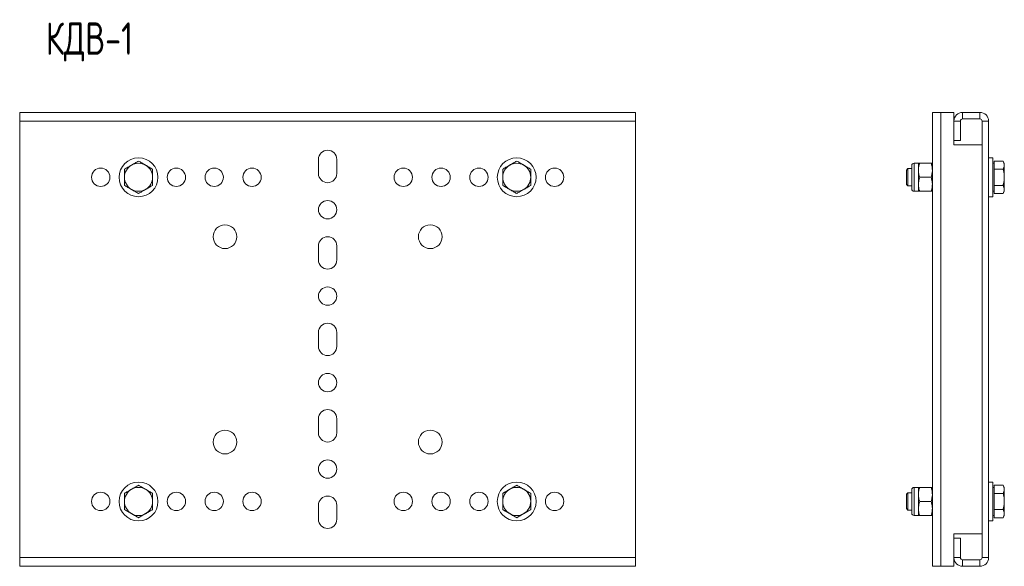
# Model space of a CAD drawing. Header units: millimetres. Extents: x -213 to 282, y -2497 to 292.
# Tile 4 of 5: x -210 to 246, y -437 to -184. Entities that reach past the tile are written whole.
import ezdxf

# ---------------------------------------------------------------- set-up
doc = ezdxf.new("R2010")
doc.units = ezdxf.units.MM
doc.styles.add('SLDTEXTSTYLE3', font='TXT', dxfattribs={"width": 0.7, "bigfont": 'bigfont'})

msp = doc.modelspace()

# ---------------------------------------------------------------- linework, layer by layer
at = {"color": 7, "linetype": 'Continuous', "lineweight": 15}
for p, q in [((75.08, -227.03), (-209.92, -227.03)), ((-209.92, -227.03), (-209.92, -231.03)), ((75.08, -227.03), (75.08, -231.03)), ((212.41, -437.03), (212.41, -227.03)), ((216.41, -227.03), (212.41, -227.03)), ((222.41, -227.03), (216.41, -227.03)), ((222.41, -227.03), (222.41, -231.03)), ((226.41, -227.03), (234.41, -227.03)), ((-209.92, -231.03), (-209.92, -433.03)), ((75.08, -231.03), (75.08, -433.03)), ((222.41, -240.03), (222.41, -231.03)), ((225.41, -240.03), (225.41, -231.03)), ((226.41, -230.03), (234.41, -230.03)), ((235.41, -231.03), (235.41, -433.03)), ((238.41, -231.03), (238.41, -433.03)), ((222.41, -240.03), (225.41, -240.03)), ((222.41, -240.03), (222.41, -242.03)), ((222.41, -242.03), (235.41, -242.03)), ((-71.67, -248.78), (-71.67, -255.28)), ((-63.17, -255.28), (-63.17, -248.78)), ((205.97, -250.53), (203.93, -250.53)), ((205.97, -253.78), (205.97, -250.53)), ((211.83, -250.53), (206.55, -250.53)), ((240.41, -248.03), (238.41, -248.03)), ((240.41, -248.03), (240.41, -266.03)), ((241.01, -250.53), (240.41, -250.53)), ((241.01, -251.4), (241.01, -249.53)), ((241.01, -249.53), (245.13, -249.53)), ((245.71, -250.53), (245.13, -249.53)), ((245.71, -251.4), (245.71, -250.53)), ((201.1, -253.03), (200.41, -253.72)), ((200.41, -253.72), (200.41, -260.34)), ((202.91, -253.03), (201.1, -253.03)), ((201.1, -253.03), (201.1, -261.03)), ((202.91, -262.51), (202.91, -251.55)), ((205.97, -260.28), (205.97, -253.78)), ((241.01, -253.28), (241.01, -251.4)), ((241.01, -257.03), (241.01, -253.28)), ((241.01, -253.28), (245.13, -253.28)), ((245.71, -257.03), (245.71, -251.4)), ((211.83, -257.03), (206.55, -257.03)), ((241.01, -260.79), (241.01, -257.03)), ((245.71, -262.66), (245.71, -257.03)), ((200.41, -260.34), (201.1, -261.03)), ((201.1, -261.03), (202.91, -261.03)), ((203.93, -263.53), (205.97, -263.53)), ((205.97, -263.53), (205.97, -260.28)), ((211.83, -263.53), (206.55, -263.53)), ((240.41, -263.53), (241.01, -263.53)), ((241.01, -260.79), (245.13, -260.79)), ((241.01, -262.66), (241.01, -260.79)), ((241.01, -264.54), (241.01, -262.66)), ((245.13, -264.54), (245.71, -263.53)), ((245.71, -263.53), (245.71, -262.66)), ((238.41, -266.03), (240.41, -266.03)), ((241.01, -264.54), (245.13, -264.54)), ((-71.67, -288.78), (-71.67, -295.28)), ((-63.17, -295.28), (-63.17, -288.78)), ((-71.67, -328.78), (-71.67, -335.28)), ((-63.17, -335.28), (-63.17, -328.78)), ((-71.67, -368.78), (-71.67, -375.28)), ((-63.17, -375.28), (-63.17, -368.78)), ((205.97, -400.53), (203.93, -400.53)), ((205.97, -403.78), (205.97, -400.53)), ((211.83, -400.53), (206.55, -400.53)), ((240.41, -398.03), (238.41, -398.03)), ((240.41, -398.03), (240.41, -416.03)), ((241.01, -400.53), (240.41, -400.53)), ((241.01, -401.4), (241.01, -399.53)), ((241.01, -399.53), (245.13, -399.53)), ((245.71, -400.53), (245.13, -399.53)), ((245.71, -401.4), (245.71, -400.53)), ((201.1, -403.03), (200.41, -403.72)), ((200.41, -403.72), (200.41, -410.34)), ((202.91, -403.03), (201.1, -403.03)), ((201.1, -403.03), (201.1, -411.03)), ((202.91, -412.51), (202.91, -401.55)), ((205.97, -410.28), (205.97, -403.78)), ((241.01, -403.28), (241.01, -401.4)), ((241.01, -407.03), (241.01, -403.28)), ((241.01, -403.28), (245.13, -403.28)), ((245.71, -407.03), (245.71, -401.4)), ((-71.67, -408.78), (-71.67, -415.28)), ((-63.17, -415.28), (-63.17, -408.78)), ((211.83, -407.03), (206.55, -407.03)), ((241.01, -410.79), (241.01, -407.03)), ((245.71, -412.66), (245.71, -407.03)), ((200.41, -410.34), (201.1, -411.03)), ((201.1, -411.03), (202.91, -411.03)), ((203.93, -413.53), (205.97, -413.53)), ((205.97, -413.53), (205.97, -410.28)), ((211.83, -413.53), (206.55, -413.53)), ((240.41, -413.53), (241.01, -413.53)), ((241.01, -412.66), (241.01, -410.79)), ((241.01, -410.79), (245.13, -410.79)), ((241.01, -414.54), (241.01, -412.66)), ((241.01, -414.54), (245.13, -414.54)), ((245.13, -414.54), (245.71, -413.53)), ((245.71, -413.53), (245.71, -412.66)), ((238.41, -416.03), (240.41, -416.03)), ((235.41, -422.03), (222.41, -422.03)), ((222.41, -422.03), (222.41, -424.03)), ((225.41, -424.03), (222.41, -424.03)), ((222.41, -433.03), (222.41, -424.03)), ((225.41, -433.03), (225.41, -424.03)), ((-209.92, -433.03), (-209.92, -437.03)), ((75.08, -437.03), (-209.92, -437.03)), ((75.08, -433.03), (75.08, -437.03)), ((216.41, -437.03), (212.41, -437.03)), ((222.41, -437.03), (216.41, -437.03)), ((222.41, -433.03), (222.41, -437.03)), ((234.41, -434.03), (226.41, -434.03)), ((234.41, -437.03), (226.41, -437.03))]:
    msp.add_line(p, q, dxfattribs=at)
at = {"color": 7, "linetype": 'Continuous', "lineweight": 0}
for p, q in [((216.41, -437.03), (216.41, -227.03)), ((226.41, -227.03), (226.41, -230.03)), ((234.41, -230.03), (234.41, -227.03)), ((75.08, -231.03), (-209.92, -231.03)), ((225.41, -231.03), (222.41, -231.03)), ((238.41, -231.03), (235.41, -231.03)), ((203.93, -263.53), (203.93, -250.53)), ((203.93, -413.53), (203.93, -400.53)), ((75.08, -433.03), (-209.92, -433.03)), ((222.41, -433.03), (225.41, -433.03)), ((226.41, -434.03), (226.41, -437.03)), ((234.41, -437.03), (234.41, -434.03)), ((235.41, -433.03), (238.41, -433.03))]:
    msp.add_line(p, q, dxfattribs=at)
at = {"color": 7, "linetype": 'Continuous', "lineweight": 15}
for centre, radius in [((-154.92, -257.03), 9), ((20.08, -257.03), 9), ((-172.42, -257.03), 4.25), ((-137.42, -257.03), 4.25), ((-119.92, -257.03), 4.25), ((-102.42, -257.03), 4.25), ((-32.42, -257.03), 4.25), ((-14.92, -257.03), 4.25), ((2.58, -257.03), 4.25), ((37.58, -257.03), 4.25), ((-67.42, -272.03), 4.25), ((-114.92, -284.53), 5.5), ((-19.92, -284.53), 5.5), ((-67.42, -312.03), 4.25), ((-67.42, -352.03), 4.25), ((-114.92, -379.53), 5.5), ((-19.92, -379.53), 5.5), ((-67.42, -392.03), 4.25), ((-154.92, -407.03), 9), ((20.08, -407.03), 9), ((-172.42, -407.03), 4.25), ((-137.42, -407.03), 4.25), ((-119.92, -407.03), 4.25), ((-102.42, -407.03), 4.25), ((-32.42, -407.03), 4.25), ((-14.92, -407.03), 4.25), ((2.58, -407.03), 4.25), ((37.58, -407.03), 4.25)]:
    msp.add_circle(centre, radius, dxfattribs=at)
for centre, radius, start, end in [((226.41, -231.03), 4, 90, 180), ((234.41, -231.03), 4, 0, 90), ((226.41, -231.03), 1, 90, 180), ((234.41, -231.03), 1, 0, 90), ((-67.42, -248.78), 4.25, 0, 180), ((-154.92, -257.03), 6.5, 60, 120), ((20.08, -257.03), 6.5, 60, 120), ((203.93, -251.55), 1.02, 90, 180), ((-154.92, -257.03), 6.5, 120, 180), ((-154.92, -257.03), 6.5, 0, 60), ((20.08, -257.03), 6.5, 120, 180), ((20.08, -257.03), 6.5, 0, 60), ((-154.92, -257.03), 6.5, 180, 240), ((-154.92, -257.03), 6.5, 300, 0), ((-67.42, -255.28), 4.25, 180, 0), ((20.08, -257.03), 6.5, 180, 240), ((20.08, -257.03), 6.5, 300, 0), ((-154.92, -257.03), 6.5, 240, 300), ((20.08, -257.03), 6.5, 240, 300), ((203.93, -262.51), 1.02, 180, 270), ((-67.42, -288.78), 4.25, 0, 180), ((-67.42, -295.28), 4.25, 180, 0), ((-67.42, -328.78), 4.25, 0, 180), ((-67.42, -335.28), 4.25, 180, 0), ((-67.42, -368.78), 4.25, 0, 180), ((-67.42, -375.28), 4.25, 180, 0), ((-154.92, -407.03), 6.5, 60, 120), ((20.08, -407.03), 6.5, 60, 120), ((203.93, -401.55), 1.02, 90, 180), ((-154.92, -407.03), 6.5, 120, 180), ((-154.92, -407.03), 6.5, 0, 60), ((-67.42, -408.78), 4.25, 0, 180), ((20.08, -407.03), 6.5, 120, 180), ((20.08, -407.03), 6.5, 0, 60), ((-154.92, -407.03), 6.5, 180, 240), ((-154.92, -407.03), 6.5, 300, 0), ((20.08, -407.03), 6.5, 180, 240), ((20.08, -407.03), 6.5, 300, 0), ((-154.92, -407.03), 6.5, 240, 300), ((20.08, -407.03), 6.5, 240, 300), ((203.93, -412.51), 1.02, 180, 270), ((-67.42, -415.28), 4.25, 180, 0), ((226.41, -433.03), 4, 180, 270), ((226.41, -433.03), 1, 180, 270), ((234.41, -433.03), 4, 270, 0), ((234.41, -433.03), 1, 270, 0)]:
    msp.add_arc(centre, radius, start, end, dxfattribs=at)
for points, knots in [([(-154.92, -249.53), (-155.45, -249.83), (-156.51, -250.45), (-157.62, -251.08), (-158.17, -251.4)], [0, 0, 0, 0, 0.495458, 1, 1, 1, 1]), ([(-151.67, -251.4), (-151.75, -251.36), (-152.33, -251.02), (-153.43, -250.39), (-154.42, -249.82), (-154.92, -249.53)], [0, 0, 0, 0, 0.0700769, 0.5307777, 1, 1, 1, 1]), ([(20.08, -249.53), (19.55, -249.83), (18.49, -250.45), (17.38, -251.08), (16.83, -251.4)], [0, 0, 0, 0, 0.495458, 1, 1, 1, 1]), ([(23.33, -251.4), (23.25, -251.36), (22.67, -251.02), (21.57, -250.39), (20.58, -249.82), (20.08, -249.53)], [0, 0, 0, 0, 0.0700769, 0.5307777, 1, 1, 1, 1]), ([(206.55, -250.53), (206.39, -251.06), (206.06, -252.13), (206, -253.23), (205.97, -253.78)], [0, 0, 0, 0, 0.495455, 1, 1, 1, 1]), ([(205.97, -250.53), (205.97, -250.53), (205.97, -250.53), (206.1, -250.53), (206.4, -250.53), (206.55, -250.53)], [0, 0, 0, 0, 0.070077, 0.530778, 1, 1, 1, 1]), ([(211.83, -250.53), (211.99, -251.06), (212.32, -252.13), (212.38, -253.23), (212.41, -253.78)], [0, 0, 0, 0, 0.495455, 1, 1, 1, 1]), ([(212.41, -250.53), (212.41, -250.53), (212.4, -250.53), (212.27, -250.53), (211.98, -250.53), (211.83, -250.53)], [0, 0, 0, 0, 0.070077, 0.530778, 1, 1, 1, 1]), ([(245.13, -249.53), (245.29, -249.83), (245.62, -250.45), (245.68, -251.08), (245.71, -251.4)], [0, 0, 0, 0, 0.4954564, 1, 1, 1, 1]), ([(-158.17, -251.4), (-158.25, -251.45), (-158.83, -251.79), (-159.93, -252.42), (-160.92, -252.99), (-161.42, -253.28)], [0, 0, 0, 0, 0.070077, 0.530778, 1, 1, 1, 1]), ([(-161.42, -253.28), (-161.42, -254.22), (-161.42, -255.46), (-161.42, -256.73), (-161.42, -257.03)], [0, 0, 0, 0, 0.758149, 1, 1, 1, 1]), ([(-148.42, -253.28), (-148.95, -252.98), (-150.01, -252.36), (-151.12, -251.73), (-151.67, -251.4)], [0, 0, 0, 0, 0.495458, 1, 1, 1, 1]), ([(-148.42, -257.03), (-148.42, -256.73), (-148.42, -255.46), (-148.42, -254.22), (-148.42, -253.28)], [0, 0, 0, 0, 0.2418514, 1, 1, 1, 1]), ([(16.83, -251.4), (16.75, -251.45), (16.17, -251.79), (15.07, -252.42), (14.08, -252.99), (13.58, -253.28)], [0, 0, 0, 0, 0.070077, 0.530778, 1, 1, 1, 1]), ([(13.58, -253.28), (13.58, -254.22), (13.58, -255.46), (13.58, -256.73), (13.58, -257.03)], [0, 0, 0, 0, 0.758149, 1, 1, 1, 1]), ([(26.58, -253.28), (26.05, -252.98), (24.99, -252.36), (23.88, -251.73), (23.33, -251.4)], [0, 0, 0, 0, 0.495458, 1, 1, 1, 1]), ([(26.58, -257.03), (26.58, -256.73), (26.58, -255.46), (26.58, -254.22), (26.58, -253.28)], [0, 0, 0, 0, 0.2418514, 1, 1, 1, 1]), ([(205.97, -253.78), (205.97, -253.86), (205.97, -254.44), (206.1, -255.54), (206.4, -256.53), (206.55, -257.03)], [0, 0, 0, 0, 0.070078, 0.530779, 1, 1, 1, 1]), ([(212.41, -253.78), (212.41, -253.86), (212.4, -254.44), (212.27, -255.54), (211.98, -256.53), (211.83, -257.03)], [0, 0, 0, 0, 0.070078, 0.530779, 1, 1, 1, 1]), ([(245.71, -251.4), (245.71, -251.45), (245.7, -251.79), (245.57, -252.42), (245.28, -252.99), (245.13, -253.28)], [0, 0, 0, 0, 0.070077, 0.530776, 1, 1, 1, 1]), ([(245.13, -253.28), (245.36, -254.22), (245.67, -255.46), (245.7, -256.73), (245.71, -257.03)], [0, 0, 0, 0, 0.758151, 1, 1, 1, 1]), ([(-161.42, -257.03), (-161.42, -258.02), (-161.42, -259.29), (-161.42, -260.51), (-161.42, -260.79)], [0, 0, 0, 0, 0.776287, 1, 1, 1, 1]), ([(-148.42, -260.79), (-148.42, -260.51), (-148.42, -259.29), (-148.42, -258.02), (-148.42, -257.03)], [0, 0, 0, 0, 0.223713, 1, 1, 1, 1]), ([(13.58, -257.03), (13.58, -258.02), (13.58, -259.29), (13.58, -260.51), (13.58, -260.79)], [0, 0, 0, 0, 0.7762867, 1, 1, 1, 1]), ([(26.58, -260.79), (26.58, -260.51), (26.58, -259.29), (26.58, -258.02), (26.58, -257.03)], [0, 0, 0, 0, 0.223713, 1, 1, 1, 1]), ([(206.55, -257.03), (206.46, -257.31), (206.12, -258.37), (206.03, -259.47), (205.97, -260.28)], [0, 0, 0, 0, 0.257554, 1, 1, 1, 1]), ([(211.83, -257.03), (211.91, -257.31), (212.25, -258.37), (212.34, -259.47), (212.41, -260.28)], [0, 0, 0, 0, 0.257554, 1, 1, 1, 1]), ([(245.71, -257.03), (245.64, -258.02), (245.54, -259.29), (245.2, -260.51), (245.13, -260.79)], [0, 0, 0, 0, 0.776287, 1, 1, 1, 1]), ([(-161.42, -260.79), (-160.89, -261.09), (-159.83, -261.71), (-158.73, -262.34), (-158.17, -262.66)], [0, 0, 0, 0, 0.495458, 1, 1, 1, 1]), ([(-158.17, -262.66), (-158.09, -262.71), (-157.51, -263.04), (-156.41, -263.68), (-155.42, -264.25), (-154.92, -264.54)], [0, 0, 0, 0, 0.070077, 0.530778, 1, 1, 1, 1]), ([(-154.92, -264.54), (-154.39, -264.23), (-153.33, -263.62), (-152.23, -262.98), (-151.67, -262.66)], [0, 0, 0, 0, 0.495458, 1, 1, 1, 1]), ([(-151.67, -262.66), (-151.59, -262.62), (-151.01, -262.28), (-149.91, -261.65), (-148.92, -261.08), (-148.42, -260.79)], [0, 0, 0, 0, 0.070077, 0.530778, 1, 1, 1, 1]), ([(13.58, -260.79), (14.11, -261.09), (15.17, -261.71), (16.27, -262.34), (16.83, -262.66)], [0, 0, 0, 0, 0.495458, 1, 1, 1, 1]), ([(16.83, -262.66), (16.91, -262.71), (17.49, -263.04), (18.59, -263.68), (19.58, -264.25), (20.08, -264.54)], [0, 0, 0, 0, 0.070077, 0.530778, 1, 1, 1, 1]), ([(20.08, -264.54), (20.61, -264.23), (21.67, -263.62), (22.77, -262.98), (23.33, -262.66)], [0, 0, 0, 0, 0.495458, 1, 1, 1, 1]), ([(23.33, -262.66), (23.41, -262.62), (23.99, -262.28), (25.09, -261.65), (26.08, -261.08), (26.58, -260.79)], [0, 0, 0, 0, 0.070077, 0.530778, 1, 1, 1, 1]), ([(205.97, -260.28), (205.98, -260.58), (206.01, -261.68), (206.32, -262.75), (206.55, -263.53)], [0, 0, 0, 0, 0.268635, 1, 1, 1, 1]), ([(206.55, -263.53), (206.39, -263.53), (206.06, -263.53), (206, -263.53), (205.97, -263.53)], [0, 0, 0, 0, 0.495458, 1, 1, 1, 1]), ([(212.41, -260.28), (212.4, -260.58), (212.37, -261.68), (212.05, -262.75), (211.83, -263.53)], [0, 0, 0, 0, 0.268635, 1, 1, 1, 1]), ([(211.83, -263.53), (211.99, -263.53), (212.32, -263.53), (212.38, -263.53), (212.41, -263.53)], [0, 0, 0, 0, 0.495458, 1, 1, 1, 1]), ([(245.13, -260.79), (245.29, -261.09), (245.62, -261.71), (245.68, -262.34), (245.71, -262.66)], [0, 0, 0, 0, 0.495461, 1, 1, 1, 1]), ([(245.71, -262.66), (245.71, -262.71), (245.7, -263.04), (245.57, -263.68), (245.28, -264.25), (245.13, -264.54)], [0, 0, 0, 0, 0.070077, 0.530776, 1, 1, 1, 1]), ([(-154.92, -399.53), (-155.45, -399.83), (-156.51, -400.45), (-157.62, -401.08), (-158.17, -401.4)], [0, 0, 0, 0, 0.495458, 1, 1, 1, 1]), ([(-151.67, -401.4), (-151.75, -401.36), (-152.33, -401.02), (-153.43, -400.39), (-154.42, -399.82), (-154.92, -399.53)], [0, 0, 0, 0, 0.070077, 0.530778, 1, 1, 1, 1]), ([(20.08, -399.53), (19.55, -399.83), (18.49, -400.45), (17.38, -401.08), (16.83, -401.4)], [0, 0, 0, 0, 0.495458, 1, 1, 1, 1]), ([(23.33, -401.4), (23.25, -401.36), (22.67, -401.02), (21.57, -400.39), (20.58, -399.82), (20.08, -399.53)], [0, 0, 0, 0, 0.070077, 0.530778, 1, 1, 1, 1]), ([(206.55, -400.53), (206.39, -401.06), (206.06, -402.13), (206, -403.23), (205.97, -403.78)], [0, 0, 0, 0, 0.495457, 1, 1, 1, 1]), ([(205.97, -400.53), (205.97, -400.53), (205.97, -400.53), (206.1, -400.53), (206.4, -400.53), (206.55, -400.53)], [0, 0, 0, 0, 0.070077, 0.530778, 1, 1, 1, 1]), ([(211.83, -400.53), (211.99, -401.06), (212.32, -402.13), (212.38, -403.23), (212.41, -403.78)], [0, 0, 0, 0, 0.495457, 1, 1, 1, 1]), ([(212.41, -400.53), (212.41, -400.53), (212.4, -400.53), (212.27, -400.53), (211.98, -400.53), (211.83, -400.53)], [0, 0, 0, 0, 0.070077, 0.530778, 1, 1, 1, 1]), ([(245.13, -399.53), (245.29, -399.83), (245.62, -400.45), (245.68, -401.08), (245.71, -401.4)], [0, 0, 0, 0, 0.495457, 1, 1, 1, 1]), ([(-158.17, -401.4), (-158.25, -401.45), (-158.83, -401.79), (-159.93, -402.42), (-160.92, -402.99), (-161.42, -403.28)], [0, 0, 0, 0, 0.0700769, 0.5307777, 1, 1, 1, 1]), ([(-161.42, -403.28), (-161.42, -404.22), (-161.42, -405.46), (-161.42, -406.73), (-161.42, -407.03)], [0, 0, 0, 0, 0.758149, 1, 1, 1, 1]), ([(-148.42, -403.28), (-148.95, -402.98), (-150.01, -402.36), (-151.12, -401.73), (-151.67, -401.4)], [0, 0, 0, 0, 0.495458, 1, 1, 1, 1]), ([(-148.42, -407.03), (-148.42, -406.73), (-148.42, -405.46), (-148.42, -404.22), (-148.42, -403.28)], [0, 0, 0, 0, 0.241851, 1, 1, 1, 1]), ([(16.83, -401.4), (16.75, -401.45), (16.17, -401.79), (15.07, -402.42), (14.08, -402.99), (13.58, -403.28)], [0, 0, 0, 0, 0.070077, 0.530778, 1, 1, 1, 1]), ([(13.58, -403.28), (13.58, -404.22), (13.58, -405.46), (13.58, -406.73), (13.58, -407.03)], [0, 0, 0, 0, 0.758149, 1, 1, 1, 1]), ([(26.58, -403.28), (26.05, -402.98), (24.99, -402.36), (23.88, -401.73), (23.33, -401.4)], [0, 0, 0, 0, 0.495458, 1, 1, 1, 1]), ([(26.58, -407.03), (26.58, -406.73), (26.58, -405.46), (26.58, -404.22), (26.58, -403.28)], [0, 0, 0, 0, 0.241851, 1, 1, 1, 1]), ([(205.97, -403.78), (205.97, -403.86), (205.97, -404.44), (206.1, -405.54), (206.4, -406.53), (206.55, -407.03)], [0, 0, 0, 0, 0.070077, 0.530779, 1, 1, 1, 1]), ([(212.41, -403.78), (212.41, -403.86), (212.4, -404.44), (212.27, -405.54), (211.98, -406.53), (211.83, -407.03)], [0, 0, 0, 0, 0.070077, 0.530779, 1, 1, 1, 1]), ([(245.71, -401.4), (245.71, -401.45), (245.7, -401.79), (245.57, -402.42), (245.28, -402.99), (245.13, -403.28)], [0, 0, 0, 0, 0.070077, 0.530777, 1, 1, 1, 1]), ([(245.13, -403.28), (245.36, -404.22), (245.67, -405.46), (245.7, -406.73), (245.71, -407.03)], [0, 0, 0, 0, 0.758149, 1, 1, 1, 1]), ([(-161.42, -407.03), (-161.42, -408.02), (-161.42, -409.29), (-161.42, -410.51), (-161.42, -410.79)], [0, 0, 0, 0, 0.776287, 1, 1, 1, 1]), ([(-148.42, -410.79), (-148.42, -410.51), (-148.42, -409.29), (-148.42, -408.02), (-148.42, -407.03)], [0, 0, 0, 0, 0.223713, 1, 1, 1, 1]), ([(13.58, -407.03), (13.58, -408.02), (13.58, -409.29), (13.58, -410.51), (13.58, -410.79)], [0, 0, 0, 0, 0.776287, 1, 1, 1, 1]), ([(26.58, -410.79), (26.58, -410.51), (26.58, -409.29), (26.58, -408.02), (26.58, -407.03)], [0, 0, 0, 0, 0.2237133, 1, 1, 1, 1]), ([(206.55, -407.03), (206.46, -407.31), (206.12, -408.37), (206.03, -409.47), (205.97, -410.28)], [0, 0, 0, 0, 0.257551, 1, 1, 1, 1]), ([(211.83, -407.03), (211.91, -407.31), (212.25, -408.37), (212.34, -409.47), (212.41, -410.28)], [0, 0, 0, 0, 0.257551, 1, 1, 1, 1]), ([(245.71, -407.03), (245.64, -408.02), (245.54, -409.29), (245.2, -410.51), (245.13, -410.79)], [0, 0, 0, 0, 0.776287, 1, 1, 1, 1]), ([(-161.42, -410.79), (-160.89, -411.09), (-159.83, -411.71), (-158.73, -412.34), (-158.17, -412.66)], [0, 0, 0, 0, 0.495458, 1, 1, 1, 1]), ([(-158.17, -412.66), (-158.09, -412.71), (-157.51, -413.04), (-156.41, -413.68), (-155.42, -414.25), (-154.92, -414.54)], [0, 0, 0, 0, 0.070077, 0.530778, 1, 1, 1, 1]), ([(-154.92, -414.54), (-154.39, -414.23), (-153.33, -413.62), (-152.23, -412.98), (-151.67, -412.66)], [0, 0, 0, 0, 0.495458, 1, 1, 1, 1]), ([(-151.67, -412.66), (-151.59, -412.62), (-151.01, -412.28), (-149.91, -411.65), (-148.92, -411.08), (-148.42, -410.79)], [0, 0, 0, 0, 0.070077, 0.530778, 1, 1, 1, 1]), ([(13.58, -410.79), (14.11, -411.09), (15.17, -411.71), (16.27, -412.34), (16.83, -412.66)], [0, 0, 0, 0, 0.495458, 1, 1, 1, 1]), ([(16.83, -412.66), (16.91, -412.71), (17.49, -413.04), (18.59, -413.68), (19.58, -414.25), (20.08, -414.54)], [0, 0, 0, 0, 0.070077, 0.530778, 1, 1, 1, 1]), ([(20.08, -414.54), (20.61, -414.23), (21.67, -413.62), (22.77, -412.98), (23.33, -412.66)], [0, 0, 0, 0, 0.495458, 1, 1, 1, 1]), ([(23.33, -412.66), (23.41, -412.62), (23.99, -412.28), (25.09, -411.65), (26.08, -411.08), (26.58, -410.79)], [0, 0, 0, 0, 0.0700769, 0.5307777, 1, 1, 1, 1]), ([(205.97, -410.28), (205.98, -410.58), (206.01, -411.68), (206.32, -412.75), (206.55, -413.53)], [0, 0, 0, 0, 0.268635, 1, 1, 1, 1]), ([(206.55, -413.53), (206.39, -413.53), (206.06, -413.53), (206, -413.53), (205.97, -413.53)], [0, 0, 0, 0, 0.495458, 1, 1, 1, 1]), ([(212.41, -410.28), (212.4, -410.58), (212.37, -411.68), (212.05, -412.75), (211.83, -413.53)], [0, 0, 0, 0, 0.268635, 1, 1, 1, 1]), ([(211.83, -413.53), (211.99, -413.53), (212.32, -413.53), (212.38, -413.53), (212.41, -413.53)], [0, 0, 0, 0, 0.495458, 1, 1, 1, 1]), ([(245.13, -410.79), (245.29, -411.09), (245.62, -411.71), (245.68, -412.34), (245.71, -412.66)], [0, 0, 0, 0, 0.4954602, 1, 1, 1, 1]), ([(245.71, -412.66), (245.71, -412.71), (245.7, -413.04), (245.57, -413.68), (245.28, -414.25), (245.13, -414.54)], [0, 0, 0, 0, 0.070077, 0.530777, 1, 1, 1, 1])]:
    msp.add_open_spline(points, degree=3, knots=knots, dxfattribs=at)

# ---------------------------------------------------------------- texts
at = {"color": 7, "linetype": 'Continuous', "lineweight": 0, "insert": (-197.83, -185.37), "char_height": 15, "attachment_point": 1, "style": 'SLDTEXTSTYLE3'}
msp.add_mtext('\\M+1844B\\M+18444\\M+18442-1', dxfattribs=at)

doc.saveas('drawing.dxf')
